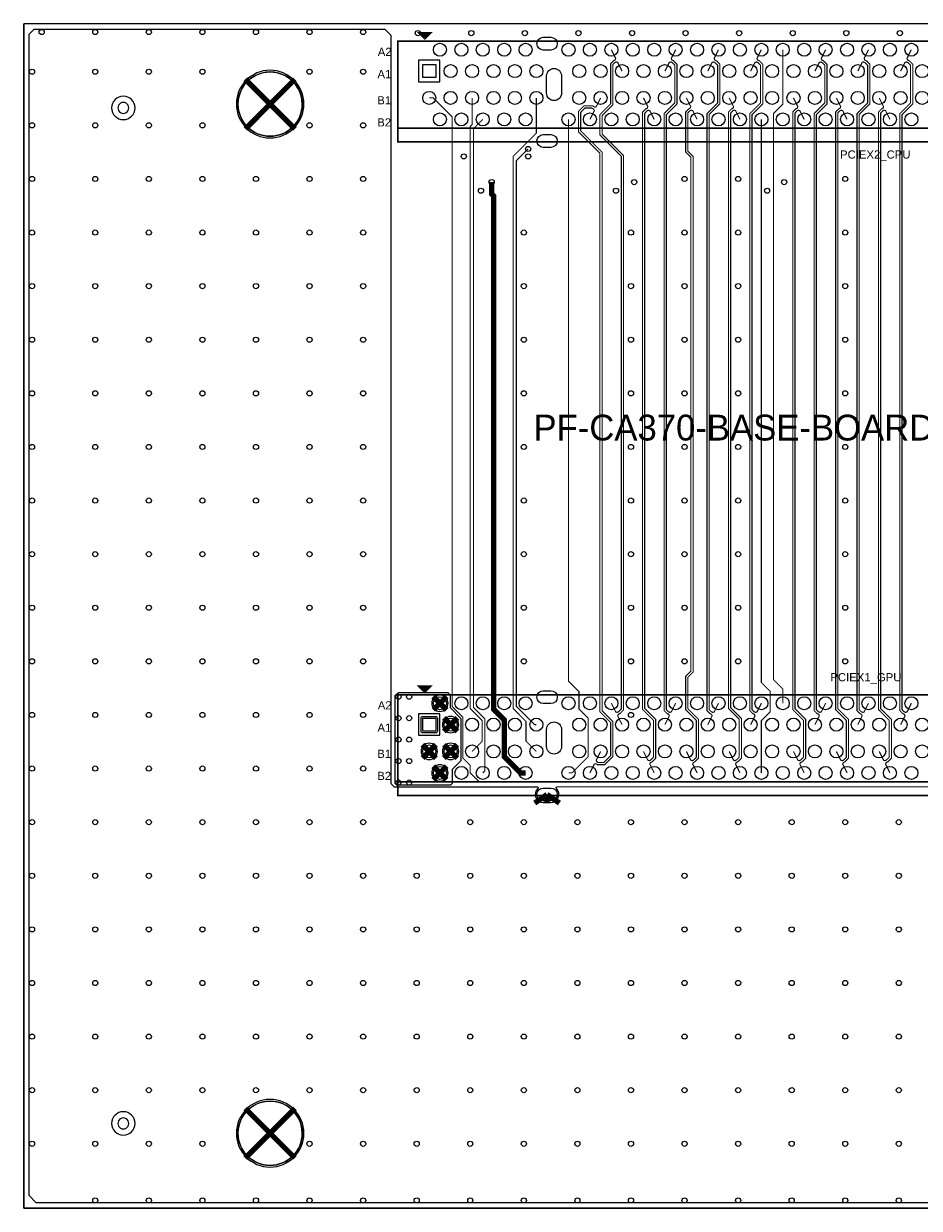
# Model space of a CAD drawing. Extents: x -50 to 239, y -105 to 7.
# Tile 1 of 17: x -50 to 34, y -105 to 6. Entities that reach past the tile are written whole.
import ezdxf
from ezdxf.enums import TextEntityAlignment as Align

# ---------------------------------------------------------------- set-up
doc = ezdxf.new("R2010")
doc.units = 0
for name, color, linetype in [('BG_OUTLINE', 6, 'CONTINUOUS'), ('BG_SILKSCREEN_TOP', 7, 'CONTINUOUS'), ('ET_TOP', 92, 'CONTINUOUS'), ('PG_SILKSCREEN_TOP', 7, 'CONTINUOUS'), ('PIN_TOP', 92, 'CONTINUOUS'), ('RD_SILKSCREEN_TOP', 6, 'CONTINUOUS'), ('VC_TOP', 254, 'CONTINUOUS')]:
    doc.layers.add(name, color=color, linetype=linetype)

msp = doc.modelspace()

# ---------------------------------------------------------------- linework, layer by layer
at = {"layer": 'BG_OUTLINE'}
for points in [[(232.5, 5.6749), (-49.5, 5.6749)], [(-49.5, -104.8251), (-49.5, 5.6749)], [(222.5839, -104.8251), (-49.5, -104.8251)]]:
    msp.add_lwpolyline(points, dxfattribs=at)
for points in [[(-49.5, -104.8251), (222.5839, -104.8251, -0.709377), (232.5, -99.353), (232.5, 5.6749), (-49.5, 5.6749)], [(-49.5, 5.6749), (-49.5, -104.8251), (222.5839, -104.8251, -0.709377), (232.5, -99.353), (232.5, 5.6749)], [(232.5, 5.6749), (-49.5, 5.6749), (-49.5, -104.8251), (222.5839, -104.8251, -0.709377), (232.5, -99.353)]]:
    msp.add_lwpolyline(points, format="xyb", close=True, dxfattribs=at)
at = {"layer": 'BG_SILKSCREEN_TOP'}
for points in [[(-23.5, -1.8251, 1.000005), (-29.5, -1.8252, 0.999995), (-23.5, -1.8251)], [(-23.5, -97.8251, 1.000005), (-29.5, -97.8252, 0.999995), (-23.5, -97.8251)]]:
    msp.add_lwpolyline(points, format="xyb", dxfattribs=at)
at = {"layer": 'ET_TOP'}
msp.add_lwpolyline([(191.0611, -104.325), (-48.32, -104.325), (-48.9999, -103.6451), (-48.9999, 4.6949), (-48.52, 5.1748), (-15.8009, 5.1748), (-15.22, 4.5939), (-15.22, -65.2061), (-14.9154, -65.5107), (-12.8575, -65.5107), (-12.8112, -65.5116), (-1.5844, -65.5038, -0.679003), (-1.5157, -65.6765, 0.679078), (-1, -66.9763), (-0.3, -66.9763, 0.679873), (0.2145, -65.6754, -0.679648), (0.2829, -65.5025), (46.4887, -65.4702), (47.08, -66.0615), (47.08, -80.2061), (48.98, -82.1061), (122.98, -82.1061)], format="xyb", dxfattribs=at)
for points, const_width in [([(5.35, -57.7101), (5.7563, -58.5223), (5.8986, -58.5695), (6.0324, -58.5026), (6.28, -58.255), (6.28, -6.7061), (4.28, -4.7061), (4.28, -2.8061), (5.28, -1.8061), (5.28, 1.9488), (5.5444, 2.2133), (5.7088, 2.2955), (5.7563, 2.4378), (5.35, 3.2499)], 0.106), ([(11.35, -57.7101), (10.9437, -58.5223), (10.8014, -58.5695), (10.6676, -58.5026), (10.48, -58.315), (10.48, -2.8061), (11.48, -1.8061), (11.48, 1.889), (11.1557, 2.2134), (10.9913, 2.2956), (10.9438, 2.4379), (11.35, 3.2499)], 0.106), ([(15.3499, -57.7101), (14.9436, -58.5223), (14.8013, -58.5695), (14.6675, -58.5026), (14.48, -58.3151), (14.48, -2.8061), (15.48, -1.8061), (15.48, 1.8889), (15.1556, 2.2134), (14.9912, 2.2956), (14.9437, 2.4379), (15.3499, 3.2499)], 0.106), ([(19.3499, -57.7101), (18.9436, -58.5223), (18.8013, -58.5695), (18.6675, -58.5026), (18.48, -58.3151), (18.48, -2.8061), (19.48, -1.8061), (19.48, 1.8889), (19.1556, 2.2134), (18.9912, 2.2956), (18.9437, 2.4379), (19.3499, 3.2499)], 0.106), ([(21.3499, -57.7101), (21.3499, -56.376), (20.48, -55.5061), (20.48, -2.7061), (21.3499, -1.8362), (21.3499, 3.2499)], 0.1), ([(25.3499, -57.7101), (24.9436, -58.5223), (24.8013, -58.5695), (24.6675, -58.5026), (24.48, -58.3151), (24.48, -2.8061), (25.48, -1.8061), (25.48, 1.8889), (25.1556, 2.2134), (24.9912, 2.2956), (24.9437, 2.4379), (25.3499, 3.2499)], 0.106), ([(29.3499, -57.7101), (28.9436, -58.5223), (28.8013, -58.5695), (28.6675, -58.5026), (28.48, -58.3151), (28.48, -2.8061), (29.48, -1.8061), (29.48, 1.8889), (29.1556, 2.2134), (28.9912, 2.2956), (28.9437, 2.4379), (29.3499, 3.2499)], 0.106), ([(33.3499, -57.7101), (32.9436, -58.5223), (32.8013, -58.5695), (32.6675, -58.5026), (32.48, -58.3151), (32.48, -2.8061), (33.48, -1.8061), (33.48, 1.8889), (33.1556, 2.2134), (32.9912, 2.2956), (32.9437, 2.4379), (33.3499, 3.2499)], 0.106), ([(6.35, -59.7101), (5.9438, -58.8981), (5.9913, -58.7558), (6.1557, -58.6736), (6.488, -58.3412), (6.488, -6.6199), (4.488, -4.6199), (4.488, -2.8923), (5.488, -1.8923), (5.488, 1.8626), (5.6673, 2.042), (5.8015, 2.1092), (5.9438, 2.062), (6.35, 1.2499)], 0.106), ([(10.35, -59.7101), (10.7562, -58.8981), (10.7087, -58.7558), (10.5443, -58.6736), (10.272, -58.4012), (10.272, -2.7199), (11.272, -1.7199), (11.272, 1.8028), (11.0324, 2.0424), (10.8986, 2.1093), (10.7563, 2.0621), (10.35, 1.2499)], 0.106), ([(14.3499, -59.7101), (14.7561, -58.8981), (14.7086, -58.7558), (14.5442, -58.6736), (14.272, -58.4013), (14.272, -2.7199), (15.272, -1.7199), (15.272, 1.8027), (15.0323, 2.0424), (14.8985, 2.1093), (14.7562, 2.0621), (14.3499, 1.2499)], 0.106), ([(18.3499, -59.7101), (18.7561, -58.8981), (18.7086, -58.7558), (18.5442, -58.6736), (18.272, -58.4013), (18.272, -2.7199), (19.272, -1.7199), (19.272, 1.8027), (19.0323, 2.0424), (18.8985, 2.1093), (18.7562, 2.0621), (18.3499, 1.2499)], 0.106), ([(24.3499, -59.7101), (24.7561, -58.8981), (24.7086, -58.7558), (24.5442, -58.6736), (24.272, -58.4013), (24.272, -2.7199), (25.272, -1.7199), (25.272, 1.8027), (25.0323, 2.0424), (24.8985, 2.1093), (24.7562, 2.0621), (24.3499, 1.2499)], 0.106), ([(28.3499, -59.7101), (28.7561, -58.8981), (28.7086, -58.7558), (28.5442, -58.6736), (28.272, -58.4013), (28.272, -2.7199), (29.272, -1.7199), (29.272, 1.8027), (29.0323, 2.0424), (28.8985, 2.1093), (28.7562, 2.0621), (28.3499, 1.2499)], 0.106), ([(32.3499, -59.7101), (32.7561, -58.8981), (32.7086, -58.7558), (32.5442, -58.6736), (32.272, -58.4013), (32.272, -2.7199), (33.272, -1.7199), (33.272, 1.8027), (33.0323, 2.0424), (32.8985, 2.1093), (32.7562, 2.0621), (32.3499, 1.2499)], 0.106), ([(-28.8143, 0.4892), (-26.5, -1.8251)], 0.5), ([(-26.5, -1.8251), (-24.1857, 0.4892)], 0.5), ([(-28.8143, -4.1394), (-26.5, -1.8251)], 0.5), ([(-26.5, -1.8251), (-24.1857, -4.1394)], 0.5), ([(107.78, -69.4061), (103.38, -65.0061), (-7.02, -65.0061), (-7.82, -64.2061), (-7.82, -63.5061), (-8.52, -62.8061), (-8.52, -59.0061), (-9.52, -58.0061), (-9.52, -3.0061), (-11.2759, -1.2502), (-11.65, -1.2502)], 0.1), ([(-7.65, -62.2102), (-6.72, -61.2802), (-6.72, -59.3061), (-7.82, -58.2061), (-7.82, -3.9061), (-7.65, -3.7361), (-7.65, -1.2502)], 0.1), ([(-1.65, -62.2102), (-2.62, -61.2402), (-2.62, -59.4061), (-3.82, -58.2061), (-3.82, -6.7061), (-1.65, -4.5361), (-1.65, -1.2502)], 0.1), ([(4.35, -62.2102), (3.9437, -63.0223), (3.9912, -63.1646), (4.1254, -63.2317), (4.1258, -63.2321), (4.654, -63.2321), (5.28, -62.6061), (5.28, -59.5061), (4.28, -58.5061), (4.28, -6.4061), (2.28, -4.4061), (2.28, -2.5061), (2.8048, -1.9813), (3.6062, -1.9813), (3.6676, -2.0427), (3.8014, -2.1096), (3.9437, -2.0624), (4.35, -1.2502)], 0.106), ([(3.35, -64.2102), (3.7562, -63.3981), (3.8985, -63.3509), (4.0021, -63.4027), (4.0396, -63.4401), (4.7402, -63.4401), (5.488, -62.6923), (5.488, -59.4199), (4.488, -58.4199), (4.488, -6.3199), (2.488, -4.3199), (2.488, -2.5923), (2.891, -2.1893), (3.52, -2.1893), (3.5443, -2.2137), (3.7087, -2.2959), (3.7562, -2.4382), (3.35, -3.2502)], 0.106), ([(8.35, -62.2102), (8.7563, -63.0224), (8.8986, -63.0696), (9.0324, -63.0027), (9.28, -62.7551), (9.28, -59.3061), (8.255, -58.2811), (8.255, -2.5914), (8.5508, -2.2956), (8.5508, -2.2955), (8.5746, -2.2717), (8.7088, -2.2046), (8.7563, -2.0623), (8.35, -1.2502)], 0.106), ([(12.35, -1.2502), (12.7563, -2.0623), (12.7088, -2.2046), (12.5746, -2.2717), (12.28, -2.5663), (12.28, -6.3003), (12.772, -6.7923), (12.772, -54.7199), (12.28, -55.2119), (12.28, -58.3061), (13.28, -59.3061), (13.28, -62.7551), (13.0324, -63.0027), (12.8986, -63.0696), (12.7563, -63.0224), (12.35, -62.2102)], 0.106), ([(16.3499, -62.2102), (16.7562, -63.0224), (16.8985, -63.0696), (17.0323, -63.0027), (17.28, -62.755), (17.28, -59.2061), (16.28, -58.2061), (16.28, -2.5662), (16.5745, -2.2717), (16.7087, -2.2046), (16.7562, -2.0623), (16.3499, -1.2502)], 0.106), ([(22.3499, -1.2502), (22.7562, -2.0623), (22.7087, -2.2046), (22.5745, -2.2717), (22.28, -2.5662), (22.28, -58.3061), (23.28, -59.3061), (23.28, -62.755), (23.0323, -63.0027), (22.8985, -63.0696), (22.7562, -63.0224), (22.3499, -62.2102)], 0.106), ([(26.3499, -62.2102), (26.7562, -63.0224), (26.8985, -63.0696), (27.0323, -63.0027), (27.28, -62.755), (27.28, -59.3061), (26.28, -58.3061), (26.28, -2.5662), (26.5745, -2.2717), (26.7087, -2.2046), (26.7562, -2.0623), (26.3499, -1.2502)], 0.106), ([(30.3499, -62.2102), (30.7562, -63.0224), (30.8985, -63.0696), (31.0323, -63.0027), (31.28, -62.755), (31.28, -59.3061), (30.28, -58.3061), (30.28, -2.5662), (30.5745, -2.2717), (30.7087, -2.2046), (30.7562, -2.0623), (30.3499, -1.2502)], 0.106), ([(-6.65, -64.2102), (-6.45, -64.0102), (-6.45, -59.1761), (-7.52, -58.1061), (-7.52, -4.1202), (-6.65, -3.2502)], 0.1), ([(1.35, -3.2502), (1.35, -55.6552), (2.3299, -56.6351), (2.3299, -58.256), (3.18, -59.1061), (3.18, -62.7062), (1.676, -64.2102), (1.35, -64.2102)], 0.1), ([(9.35, -64.2102), (8.9438, -63.3982), (8.9913, -63.2559), (9.1557, -63.1737), (9.488, -62.8413), (9.488, -59.2199), (8.463, -58.1949), (8.463, -2.6776), (8.6979, -2.4427), (8.8015, -2.3909), (8.9438, -2.4381), (9.35, -3.2502)], 0.106), ([(13.35, -64.2102), (12.9438, -63.3982), (12.9913, -63.2559), (13.1557, -63.1737), (13.488, -62.8413), (13.488, -59.2199), (12.488, -58.2199), (12.488, -55.2981), (12.98, -54.8061), (12.98, -6.7061), (12.488, -6.2141), (12.488, -2.6525), (12.6979, -2.4427), (12.8015, -2.3909), (12.9438, -2.4381), (13.35, -3.2502)], 0.106), ([(17.3499, -64.2102), (16.9437, -63.3982), (16.9912, -63.2559), (17.1556, -63.1737), (17.488, -62.8412), (17.488, -59.1199), (16.488, -58.1199), (16.488, -2.6524), (16.6978, -2.4427), (16.8014, -2.3909), (16.9437, -2.4381), (17.3499, -3.2502)], 0.106), ([(19.3499, -64.2102), (19.3499, -59.3362), (20.18, -58.5061), (20.18, -56.6061), (19.3499, -55.776), (19.3499, -3.2502)], 0.1), ([(23.3499, -3.2502), (22.9437, -2.4381), (22.8014, -2.3909), (22.6978, -2.4427), (22.488, -2.6524), (22.488, -58.2199), (23.488, -59.2199), (23.488, -62.8412), (23.1556, -63.1737), (22.9912, -63.2559), (22.9437, -63.3982), (23.3499, -64.2102)], 0.106), ([(27.3499, -64.2102), (26.9437, -63.3982), (26.9912, -63.2559), (27.1556, -63.1737), (27.488, -62.8412), (27.488, -59.2199), (26.488, -58.2199), (26.488, -2.6524), (26.6978, -2.4427), (26.8014, -2.3909), (26.9437, -2.4381), (27.3499, -3.2502)], 0.106), ([(31.3499, -64.2102), (30.9437, -63.3982), (30.9912, -63.2559), (31.1556, -63.1737), (31.488, -62.8412), (31.488, -59.2199), (30.488, -58.2199), (30.488, -2.6524), (30.6978, -2.4427), (30.8014, -2.3909), (30.9437, -2.4381), (31.3499, -3.2502)], 0.106), ([(-2.42, -6.0061), (-3.52, -7.1061), (-3.52, -58.0061), (-1.816, -59.7101), (-1.65, -59.7101)], 0.1), ([(-5.82, -9.1061), (-5.82, -10.2061), (-5.645, -10.3811), (-5.645, -58.2811), (-4.645, -59.2811), (-4.645, -62.6811), (-3.1159, -64.2102), (-2.65, -64.2102)], 0.5), ([(-11.274, -57.0861), (-10.65, -57.7101)], 0.5), ([(-10.65, -57.7101), (-10.026, -57.0861)], 0.5), ([(-11.274, -58.3341), (-10.65, -57.7101)], 0.5), ([(-10.65, -57.7101), (-10.026, -58.3341)], 0.5), ([(-10.274, -59.0861), (-9.65, -59.7101)], 0.5), ([(-10.274, -60.3341), (-9.65, -59.7101)], 0.5), ([(-9.65, -59.7101), (-9.026, -59.0861)], 0.5), ([(-9.65, -59.7101), (-9.026, -60.3341)], 0.5), ([(-12.274, -61.5862), (-11.65, -62.2102)], 0.5), ([(-11.65, -62.2102), (-11.026, -61.5862)], 0.5), ([(-10.274, -61.5862), (-9.65, -62.2102)], 0.5), ([(-9.65, -62.2102), (-9.026, -61.5862)], 0.5), ([(-12.274, -62.8342), (-11.65, -62.2102)], 0.5), ([(-11.65, -62.2102), (-11.026, -62.8342)], 0.5), ([(-10.274, -62.8342), (-9.65, -62.2102)], 0.5), ([(-9.65, -62.2102), (-9.026, -62.8342)], 0.5), ([(-11.274, -63.5862), (-10.65, -64.2102)], 0.5), ([(-11.274, -64.8342), (-10.65, -64.2102)], 0.5), ([(-10.65, -64.2102), (-10.026, -63.5862)], 0.5), ([(-10.65, -64.2102), (-10.026, -64.8342)], 0.5), ([(-1.8022, -67.0263), (-0.65, -66.2241)], 0.5), ([(-0.65, -67.0263), (-0.65, -66.2241)], 0.5), ([(-0.65, -66.2241), (0.5022, -67.0263)], 0.5), ([(-28.8143, -95.5108), (-26.5, -97.8251)], 0.5), ([(-26.5, -97.8251), (-24.1857, -95.5108)], 0.5), ([(-28.8143, -100.1394), (-26.5, -97.8251)], 0.5), ([(-26.5, -97.8251), (-24.1857, -100.1394)], 0.5)]:
    msp.add_lwpolyline(points, dxfattribs=dict(at, const_width=const_width))
for points in [[(-23.3478, -1.8251, 1), (-29.6522, -1.8251, 1)], [(-39.1078, -2.1801, 1), (-41.2922, -2.1801, 1)], [(-9.8882, -57.7101, 1), (-11.4118, -57.7101, 1)], [(-12.4118, -60.3197), (-12.4118, -59.1005, -0.414214), (-12.2596, -58.9483), (-11.0404, -58.9483, -0.414214), (-10.8882, -59.1005), (-10.8882, -60.3197, -0.414214), (-11.0404, -60.4719), (-12.2596, -60.4719, -0.414214)], [(-8.8882, -59.7101, 1), (-10.4118, -59.7101, 1)], [(-10.8882, -62.2102, 1), (-12.4118, -62.2102, 1)], [(-8.8882, -62.2102, 1), (-10.4118, -62.2102, 1)], [(-9.8882, -64.2102, 1), (-11.4118, -64.2102, 1)], [(-23.3478, -97.8251, 1), (-29.6522, -97.8251, 1)], [(-39.1078, -96.9081, 1), (-41.2922, -96.9081, 1)]]:
    msp.add_lwpolyline(points, format="xyb", close=True, dxfattribs=at)
msp.add_lwpolyline([(-14.82, -57.0061), (-14.52, -56.7061), (-9.92, -56.7061), (-9.7091, -56.917), (-9.7091, -58.1198), (-8.6907, -59.1382), (-8.6907, -63.0768), (-9.52, -63.9061), (-9.52, -65.2061), (-9.6548, -65.3409), (-14.6852, -65.3409), (-14.82, -65.2061)], close=True, dxfattribs=at)
at = {"layer": 'PG_SILKSCREEN_TOP', "const_width": 0.1524}
for points in [[(-12.06, 4.2679), (-11.4999, 4.828), (-12.6401, 4.828), (-12.08, 4.2679), (-12.06, 4.2679)], [(-11.5499, 4.778), (-12.5901, 4.778)], [(-12.49, 4.6779), (-11.65, 4.6779)], [(-11.7501, 4.5778), (-12.3899, 4.5778)], [(-12.2901, 4.478), (-11.8499, 4.478)], [(-14.571, 4.0439), (-14.571, -4.0841), (74.583, -4.0841), (74.583, 4.0439), (-14.571, 4.0439)], [(-14.571, -4.0841), (-14.571, -5.3541), (74.583, -5.3541), (74.583, -4.0841)], [(-12.06, -56.6921), (-11.4999, -56.132), (-12.6401, -56.132), (-12.08, -56.6921), (-12.06, -56.6921)], [(-11.5499, -56.182), (-12.5901, -56.182)], [(-12.49, -56.2821), (-11.65, -56.2821)], [(-11.7501, -56.3822), (-12.3899, -56.3822)], [(-14.571, -56.9161), (-14.571, -65.0441), (74.583, -65.0441), (74.583, -56.9161), (-14.571, -56.9161)], [(-12.2901, -56.482), (-11.8499, -56.482)], [(-14.571, -65.0441), (-14.571, -66.3141), (74.583, -66.3141), (74.583, -65.0441)]]:
    msp.add_lwpolyline(points, dxfattribs=at)
at = {"layer": 'PG_SILKSCREEN_TOP'}
for points in [[(-12.6401, 2.27), (-12.6401, 0.2598), (-10.6599, 0.2598), (-10.6599, 2.27), (-12.6401, 2.27)], [(-12.6401, -58.69), (-12.6401, -60.7002), (-10.6599, -60.7002), (-10.6599, -58.69), (-12.6401, -58.69)]]:
    msp.add_lwpolyline(points, dxfattribs=at)
at = {"layer": 'PIN_TOP'}
for points in [[(-0.3, 3.2139), (-1, 3.2139, -1), (-1, 4.4139), (-0.3, 4.4139, -1)], [(0.7, 0.8), (0.7, -0.8, -1), (-0.7, -0.8), (-0.7, 0.8, -1)], [(-0.3, -5.8641), (-1, -5.8641, -1), (-1, -4.6641), (-0.3, -4.6641, -1)], [(-0.3, -57.7461), (-1, -57.7461, -1), (-1, -56.5461), (-0.3, -56.5461, -1)], [(0.7, -60.16), (0.7, -61.76, -1), (-0.7, -61.76), (-0.7, -60.16, -1)], [(-0.3, -66.8241), (-1, -66.8241, -1), (-1, -65.6241), (-0.3, -65.6241, -1)]]:
    msp.add_lwpolyline(points, format="xyb", close=True, dxfattribs=at)
for points in [[(-12.2596, 0.6403), (-12.2596, 1.8595), (-11.0404, 1.8595), (-11.0404, 0.6403)], [(-39.692, -2.1801), (-39.709, -2.0491), (-39.76, -1.9261), (-39.841, -1.8211), (-39.946, -1.7401), (-40.069, -1.6891), (-40.2, -1.6721), (-40.331, -1.6891), (-40.454, -1.7401), (-40.559, -1.8211), (-40.64, -1.9261), (-40.691, -2.0491), (-40.708, -2.1801), (-40.691, -2.3111), (-40.64, -2.4341), (-40.559, -2.5391), (-40.454, -2.6201), (-40.331, -2.6711), (-40.2, -2.6881), (-40.069, -2.6711), (-39.946, -2.6201), (-39.841, -2.5391), (-39.76, -2.4341), (-39.709, -2.3111)], [(-12.2596, -60.3197), (-12.2596, -59.1005), (-11.0404, -59.1005), (-11.0404, -60.3197)], [(-39.692, -96.9081), (-39.709, -96.7771), (-39.76, -96.6541), (-39.841, -96.5491), (-39.946, -96.4681), (-40.069, -96.4171), (-40.2, -96.4001), (-40.331, -96.4171), (-40.454, -96.4681), (-40.559, -96.5491), (-40.64, -96.6541), (-40.691, -96.7771), (-40.708, -96.9081), (-40.691, -97.0391), (-40.64, -97.1621), (-40.559, -97.2671), (-40.454, -97.3481), (-40.331, -97.3991), (-40.2, -97.4161), (-40.069, -97.3991), (-39.946, -97.3481), (-39.841, -97.2671), (-39.76, -97.1621), (-39.709, -97.0391)]]:
    msp.add_lwpolyline(points, close=True, dxfattribs=at)
for centre, radius in [((-10.65, 3.2499), 0.6096), ((-8.65, 3.2499), 0.6096), ((-6.65, 3.2499), 0.6096), ((-4.65, 3.2499), 0.6096), ((-2.65, 3.2499), 0.6096), ((1.35, 3.2499), 0.6096), ((3.35, 3.2499), 0.6096), ((5.35, 3.2499), 0.6096), ((7.35, 3.2499), 0.6096), ((9.35, 3.2499), 0.6096), ((11.35, 3.2499), 0.6096), ((13.35, 3.2499), 0.6096), ((15.3499, 3.2499), 0.6096), ((17.3499, 3.2499), 0.6096), ((19.3499, 3.2499), 0.6096), ((21.3499, 3.2499), 0.6096), ((23.3499, 3.2499), 0.6096), ((25.3499, 3.2499), 0.6096), ((27.3499, 3.2499), 0.6096), ((29.3499, 3.2499), 0.6096), ((31.3499, 3.2499), 0.6096), ((33.3499, 3.2499), 0.6096), ((-26.5, -1.8251), 3), ((-9.65, 1.2499), 0.6096), ((-7.65, 1.2499), 0.6096), ((-5.65, 1.2499), 0.6096), ((-3.65, 1.2499), 0.6096), ((-1.65, 1.2499), 0.6096), ((2.35, 1.2499), 0.6096), ((4.35, 1.2499), 0.6096), ((6.35, 1.2499), 0.6096), ((8.35, 1.2499), 0.6096), ((10.35, 1.2499), 0.6096), ((12.35, 1.2499), 0.6096), ((14.3499, 1.2499), 0.6096), ((16.3499, 1.2499), 0.6096), ((18.3499, 1.2499), 0.6096), ((20.3499, 1.2499), 0.6096), ((22.3499, 1.2499), 0.6096), ((24.3499, 1.2499), 0.6096), ((26.3499, 1.2499), 0.6096), ((28.3499, 1.2499), 0.6096), ((30.3499, 1.2499), 0.6096), ((32.3499, 1.2499), 0.6096), ((34.3499, 1.2499), 0.6096), ((-11.65, -1.2502), 0.6096), ((-9.65, -1.2502), 0.6096), ((-7.65, -1.2502), 0.6096), ((-5.65, -1.2502), 0.6096), ((-3.65, -1.2502), 0.6096), ((-1.65, -1.2502), 0.6096), ((2.35, -1.2502), 0.6096), ((4.35, -1.2502), 0.6096), ((6.35, -1.2502), 0.6096), ((8.35, -1.2502), 0.6096), ((10.35, -1.2502), 0.6096), ((12.35, -1.2502), 0.6096), ((14.3499, -1.2502), 0.6096), ((16.3499, -1.2502), 0.6096), ((18.3499, -1.2502), 0.6096), ((20.3499, -1.2502), 0.6096), ((22.3499, -1.2502), 0.6096), ((24.3499, -1.2502), 0.6096), ((26.3499, -1.2502), 0.6096), ((28.3499, -1.2502), 0.6096), ((30.3499, -1.2502), 0.6096), ((32.3499, -1.2502), 0.6096), ((34.3499, -1.2502), 0.6096), ((-10.65, -3.2502), 0.6096), ((-8.65, -3.2502), 0.6096), ((-6.65, -3.2502), 0.6096), ((-4.65, -3.2502), 0.6096), ((-2.65, -3.2502), 0.6096), ((1.35, -3.2502), 0.6096), ((3.35, -3.2502), 0.6096), ((5.35, -3.2502), 0.6096), ((7.35, -3.2502), 0.6096), ((9.35, -3.2502), 0.6096), ((11.35, -3.2502), 0.6096), ((13.35, -3.2502), 0.6096), ((15.3499, -3.2502), 0.6096), ((17.3499, -3.2502), 0.6096), ((19.3499, -3.2502), 0.6096), ((21.3499, -3.2502), 0.6096), ((23.3499, -3.2502), 0.6096), ((25.3499, -3.2502), 0.6096), ((27.3499, -3.2502), 0.6096), ((29.3499, -3.2502), 0.6096), ((31.3499, -3.2502), 0.6096), ((33.3499, -3.2502), 0.6096), ((-10.65, -57.7101), 0.6096), ((-8.65, -57.7101), 0.6096), ((-6.65, -57.7101), 0.6096), ((-4.65, -57.7101), 0.6096), ((-2.65, -57.7101), 0.6096), ((1.35, -57.7101), 0.6096), ((3.35, -57.7101), 0.6096), ((5.35, -57.7101), 0.6096), ((7.35, -57.7101), 0.6096), ((9.35, -57.7101), 0.6096), ((11.35, -57.7101), 0.6096), ((13.35, -57.7101), 0.6096), ((15.3499, -57.7101), 0.6096), ((17.3499, -57.7101), 0.6096), ((19.3499, -57.7101), 0.6096), ((21.3499, -57.7101), 0.6096), ((23.3499, -57.7101), 0.6096), ((25.3499, -57.7101), 0.6096), ((27.3499, -57.7101), 0.6096), ((29.3499, -57.7101), 0.6096), ((31.3499, -57.7101), 0.6096), ((33.3499, -57.7101), 0.6096), ((-9.65, -59.7101), 0.6096), ((-7.65, -59.7101), 0.6096), ((-5.65, -59.7101), 0.6096), ((-3.65, -59.7101), 0.6096), ((-1.65, -59.7101), 0.6096), ((2.35, -59.7101), 0.6096), ((4.35, -59.7101), 0.6096), ((6.35, -59.7101), 0.6096), ((8.35, -59.7101), 0.6096), ((10.35, -59.7101), 0.6096), ((12.35, -59.7101), 0.6096), ((14.3499, -59.7101), 0.6096), ((16.3499, -59.7101), 0.6096), ((18.3499, -59.7101), 0.6096), ((20.3499, -59.7101), 0.6096), ((22.3499, -59.7101), 0.6096), ((24.3499, -59.7101), 0.6096), ((26.3499, -59.7101), 0.6096), ((28.3499, -59.7101), 0.6096), ((30.3499, -59.7101), 0.6096), ((32.3499, -59.7101), 0.6096), ((34.3499, -59.7101), 0.6096), ((-11.65, -62.2102), 0.6096), ((-9.65, -62.2102), 0.6096), ((-7.65, -62.2102), 0.6096), ((-5.65, -62.2102), 0.6096), ((-3.65, -62.2102), 0.6096), ((-1.65, -62.2102), 0.6096), ((2.35, -62.2102), 0.6096), ((4.35, -62.2102), 0.6096), ((6.35, -62.2102), 0.6096), ((8.35, -62.2102), 0.6096), ((10.35, -62.2102), 0.6096), ((12.35, -62.2102), 0.6096), ((14.3499, -62.2102), 0.6096), ((16.3499, -62.2102), 0.6096), ((18.3499, -62.2102), 0.6096), ((20.3499, -62.2102), 0.6096), ((22.3499, -62.2102), 0.6096), ((24.3499, -62.2102), 0.6096), ((26.3499, -62.2102), 0.6096), ((28.3499, -62.2102), 0.6096), ((30.3499, -62.2102), 0.6096), ((32.3499, -62.2102), 0.6096), ((34.3499, -62.2102), 0.6096), ((-10.65, -64.2102), 0.6096), ((-8.65, -64.2102), 0.6096), ((-6.65, -64.2102), 0.6096), ((-4.65, -64.2102), 0.6096), ((-2.65, -64.2102), 0.6096), ((1.35, -64.2102), 0.6096), ((3.35, -64.2102), 0.6096), ((5.35, -64.2102), 0.6096), ((7.35, -64.2102), 0.6096), ((9.35, -64.2102), 0.6096), ((11.35, -64.2102), 0.6096), ((13.35, -64.2102), 0.6096), ((15.3499, -64.2102), 0.6096), ((17.3499, -64.2102), 0.6096), ((19.3499, -64.2102), 0.6096), ((21.3499, -64.2102), 0.6096), ((23.3499, -64.2102), 0.6096), ((25.3499, -64.2102), 0.6096), ((27.3499, -64.2102), 0.6096), ((29.3499, -64.2102), 0.6096), ((31.3499, -64.2102), 0.6096), ((33.3499, -64.2102), 0.6096), ((-26.5, -97.8251), 3)]:
    msp.add_circle(centre, radius, dxfattribs=at)
at = {"layer": 'VC_TOP'}
for centre in [(-47.82, 4.8939), (-42.82, 4.8939), (-37.82, 4.8939), (-32.82, 4.8939), (-27.82, 4.8939), (-22.82, 4.8939), (-17.82, 4.8939), (-12.72, 4.7939), (-7.72, 4.7939), (-2.72, 4.7939), (2.28, 4.7939), (7.28, 4.7939), (12.28, 4.7939), (17.28, 4.7939), (22.28, 4.7939), (27.28, 4.7939), (32.28, 4.7939), (-48.72, 1.1939), (-42.82, 1.1939), (-37.82, 1.1939), (-32.82, 1.1939), (-22.82, 1.1939), (-17.82, 1.1939), (-48.72, -3.8061), (-42.82, -3.8061), (-37.82, -3.8061), (-32.82, -3.8061), (-22.82, -3.8061), (-17.82, -3.8061), (-8.42, -6.7061), (-2.42, -6.0061), (-2.42, -6.7061), (-48.72, -8.8061), (-42.82, -8.8061), (-37.82, -8.8061), (-32.82, -8.8061), (-27.82, -8.8061), (-22.82, -8.8061), (-17.82, -8.8061), (12.18, -8.8061), (17.18, -8.8061), (27.18, -8.8061), (-6.82, -9.9061), (-5.82, -9.1061), (5.78, -9.9061), (7.48, -9.1061), (19.88, -9.9061), (21.48, -9.1061), (-48.72, -13.8061), (-42.82, -13.8061), (-37.82, -13.8061), (-32.82, -13.8061), (-27.82, -13.8061), (-22.82, -13.8061), (-17.82, -13.8061), (-2.82, -13.8061), (7.18, -13.8061), (12.18, -13.8061), (17.18, -13.8061), (27.18, -13.8061), (-48.72, -18.8061), (-42.82, -18.8061), (-37.82, -18.8061), (-32.82, -18.8061), (-27.82, -18.8061), (-22.82, -18.8061), (-17.82, -18.8061), (-2.82, -18.8061), (7.18, -18.8061), (12.18, -18.8061), (17.18, -18.8061), (27.18, -18.8061), (-48.72, -23.8061), (-42.82, -23.8061), (-37.82, -23.8061), (-32.82, -23.8061), (-27.82, -23.8061), (-22.82, -23.8061), (-17.82, -23.8061), (-2.82, -23.8061), (7.18, -23.8061), (12.18, -23.8061), (17.18, -23.8061), (27.18, -23.8061), (-48.72, -28.8061), (-42.82, -28.8061), (-37.82, -28.8061), (-32.82, -28.8061), (-27.82, -28.8061), (-22.82, -28.8061), (-17.82, -28.8061), (-2.82, -28.8061), (7.18, -28.8061), (12.18, -28.8061), (17.18, -28.8061), (27.18, -28.8061), (-48.72, -33.8061), (-42.82, -33.8061), (-37.82, -33.8061), (-32.82, -33.8061), (-27.82, -33.8061), (-22.82, -33.8061), (-17.82, -33.8061), (-2.82, -33.8061), (7.18, -33.8061), (12.18, -33.8061), (17.18, -33.8061), (27.18, -33.8061), (-48.72, -38.8061), (-42.82, -38.8061), (-37.82, -38.8061), (-32.82, -38.8061), (-27.82, -38.8061), (-22.82, -38.8061), (-17.82, -38.8061), (-2.82, -38.8061), (7.18, -38.8061), (12.18, -38.8061), (17.18, -38.8061), (27.18, -38.8061), (-48.72, -43.8061), (-42.82, -43.8061), (-37.82, -43.8061), (-32.82, -43.8061), (-27.82, -43.8061), (-22.82, -43.8061), (-17.82, -43.8061), (-2.82, -43.8061), (7.18, -43.8061), (12.18, -43.8061), (17.18, -43.8061), (27.18, -43.8061), (-48.72, -48.8061), (-42.82, -48.8061), (-37.82, -48.8061), (-32.82, -48.8061), (-27.82, -48.8061), (-22.82, -48.8061), (-17.82, -48.8061), (-2.82, -48.8061), (7.18, -48.8061), (12.18, -48.8061), (17.18, -48.8061), (27.18, -48.8061), (-48.72, -53.8061), (-42.82, -53.8061), (-37.82, -53.8061), (-32.82, -53.8061), (-27.82, -53.8061), (-22.82, -53.8061), (-17.82, -53.8061), (-2.82, -53.8061), (7.18, -53.8061), (12.18, -53.8061), (17.18, -53.8061), (27.18, -53.8061), (-14.52, -57.1061), (-13.52, -57.1061), (-48.72, -58.8061), (-42.82, -58.8061), (-37.82, -58.8061), (-32.82, -58.8061), (-27.82, -58.8061), (-22.82, -58.8061), (-17.82, -58.8061), (-14.52, -59.1061), (-13.52, -59.1061), (7.18, -58.8061), (-14.52, -61.1061), (-13.52, -61.1061), (-14.52, -63.1061), (-13.52, -63.1061), (-48.72, -63.8061), (-42.82, -63.8061), (-37.82, -63.8061), (-32.82, -63.8061), (-27.82, -63.8061), (-22.82, -63.8061), (-17.82, -63.8061), (-14.52, -65.1061), (-13.52, -65.1061), (-48.72, -68.8061), (-42.82, -68.8061), (-37.82, -68.8061), (-32.82, -68.8061), (-27.82, -68.8061), (-22.82, -68.8061), (-17.82, -68.8061), (-7.82, -68.8061), (-2.82, -68.8061), (2.18, -68.8061), (7.18, -68.8061), (12.18, -68.8061), (17.18, -68.8061), (22.18, -68.8061), (27.18, -68.8061), (32.18, -68.8061), (-48.72, -73.8061), (-42.82, -73.8061), (-37.82, -73.8061), (-32.82, -73.8061), (-27.82, -73.8061), (-22.82, -73.8061), (-17.82, -73.8061), (-12.82, -73.8061), (-7.82, -73.8061), (-2.82, -73.8061), (2.18, -73.8061), (7.18, -73.8061), (12.18, -73.8061), (17.18, -73.8061), (22.18, -73.8061), (27.18, -73.8061), (32.18, -73.8061), (-48.72, -78.8061), (-42.82, -78.8061), (-37.82, -78.8061), (-32.82, -78.8061), (-27.82, -78.8061), (-22.82, -78.8061), (-17.82, -78.8061), (-12.82, -78.8061), (-7.82, -78.8061), (-2.82, -78.8061), (2.18, -78.8061), (7.18, -78.8061), (12.18, -78.8061), (17.18, -78.8061), (22.18, -78.8061), (27.18, -78.8061), (32.18, -78.8061), (-48.72, -83.8061), (-42.82, -83.8061), (-37.82, -83.8061), (-32.82, -83.8061), (-27.82, -83.8061), (-22.82, -83.8061), (-17.82, -83.8061), (-12.82, -83.8061), (-7.82, -83.8061), (-2.82, -83.8061), (2.18, -83.8061), (7.18, -83.8061), (12.18, -83.8061), (17.18, -83.8061), (22.18, -83.8061), (27.18, -83.8061), (32.18, -83.8061), (-48.72, -88.8061), (-42.82, -88.8061), (-37.82, -88.8061), (-32.82, -88.8061), (-27.82, -88.8061), (-22.82, -88.8061), (-17.82, -88.8061), (-12.82, -88.8061), (-7.82, -88.8061), (-2.82, -88.8061), (2.18, -88.8061), (7.18, -88.8061), (12.18, -88.8061), (17.18, -88.8061), (22.18, -88.8061), (27.18, -88.8061), (32.18, -88.8061), (-48.72, -93.8061), (-42.82, -93.8061), (-37.82, -93.8061), (-32.82, -93.8061), (-27.82, -93.8061), (-22.82, -93.8061), (-17.82, -93.8061), (-12.82, -93.8061), (-7.82, -93.8061), (-2.82, -93.8061), (2.18, -93.8061), (7.18, -93.8061), (12.18, -93.8061), (17.18, -93.8061), (22.18, -93.8061), (27.18, -93.8061), (32.18, -93.8061), (-48.72, -98.8061), (-42.82, -98.8061), (-37.82, -98.8061), (-32.82, -98.8061), (-22.82, -98.8061), (-17.82, -98.8061), (-12.82, -98.8061), (-7.82, -98.8061), (-2.82, -98.8061), (2.18, -98.8061), (7.18, -98.8061), (12.18, -98.8061), (17.18, -98.8061), (22.18, -98.8061), (27.18, -98.8061), (32.18, -98.8061), (-42.82, -104.0851), (-37.82, -104.0851), (-32.82, -104.0851), (-27.82, -104.0851), (-22.82, -104.0851), (-17.82, -104.0851), (-12.82, -104.0851), (-7.82, -104.0851), (-2.82, -104.0851), (2.18, -104.0851), (7.18, -104.0851), (12.18, -104.0851), (17.18, -104.0851), (22.18, -104.0851), (27.18, -104.0851), (32.18, -104.0851)]:
    msp.add_circle(centre, 0.24, dxfattribs=at)

# ---------------------------------------------------------------- texts
at = {"layer": 'BG_SILKSCREEN_TOP', "width": 1.004149}
msp.add_text('PF-CA370-BASE-BOARD-V10', height=2.41, dxfattribs=at).set_placement((-1.92, -33.2061))
at = {"layer": 'PG_SILKSCREEN_TOP', "width": 1.039474}
for s, p in [('A2', (-16.45, 2.6699)), ('A1', (-16.48, 0.5899)), ('B1', (-16.5, -1.8501)), ('B2', (-16.5, -3.9101)), ('A2', (-16.45, -58.2901)), ('A1', (-16.48, -60.3701)), ('B1', (-16.5, -62.8101)), ('B2', (-16.5, -64.8701))]:
    msp.add_text(s, height=0.76, dxfattribs=at).set_placement(p)
at = {"layer": 'RD_SILKSCREEN_TOP', "width": 1.039474}
for s, p in [('PCIEX2_CPU', (29.98, -6.9061)), ('PCIEX1_GPU', (29.107, -55.6661))]:
    msp.add_text(s, height=0.76, dxfattribs=at).set_placement(p, align=Align.CENTER)

doc.saveas('drawing.dxf')
